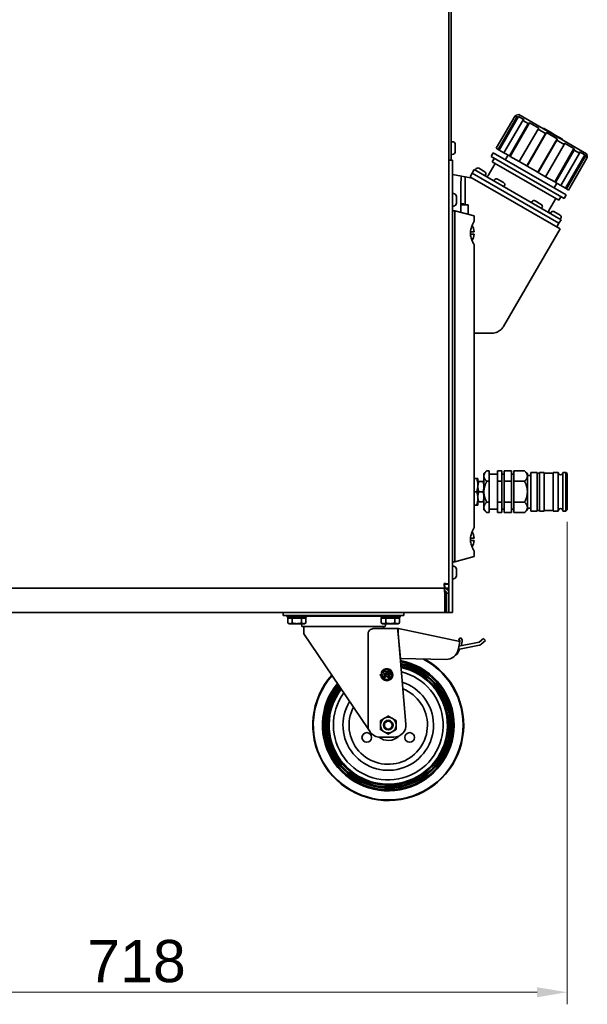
# Model space of a CAD drawing. Header units: millimetres. Extents: x 0 to 5940, y 0 to 4200.
# Tile 14 of 26: x 2911 to 3381, y 1986 to 2802. Entities that reach past the tile are written whole.
import ezdxf

# ---------------------------------------------------------------- set-up
doc = ezdxf.new("R2010")
doc.units = ezdxf.units.MM
doc.header["$LTSCALE"] = 10
doc.layers.add('Quote(ISO)', color=7, linetype='Continuous', lineweight=25, true_color=0x80ff00)
doc.layers.add('Spigoli visibili(ISO)', color=7, linetype='Continuous', lineweight=35)
doc.styles.add('Corrente-BSI', font='arial.ttf')
doc.dimstyles.new('DEFAULT-ISO', dxfattribs={"dimscale": 10, "dimtxt": 3.5, "dimasz": 2.5, "dimexe": 1, "dimexo": 1, "dimgap": 0.762, "dimtad": 1, "dimtoh": 1, "dimrnd": 1e-08, "dimtxsty": 'Corrente-BSI', "dimcen": 0.09, "dimdle": 10, "dimclrd": 7, "dimclre": 7, "dimclrt": 7, "dimazin": 2, "dimtfac": 0.571429, "dimtmove": 0, "dimatfit": 3, "dimfxl": 1, "dimtolj": 1, "dimlwd": 5, "dimlwe": 5, "dimarcsym": 0})

# ---------------------------------------------------------------- blocks, each defined once
blk = doc.blocks.new('*D14')
at = {"layer": 'Defpoints', "color": 0, "linetype": 'Continuous', "transparency": 16777216}
for p in [(3364.57, 2395.82), (2646.57, 2310.82), (3364.57, 1995.82)]:
    blk.add_point(p, dxfattribs=at)
at = {"layer": 'Quote(ISO)', "color": 7, "linetype": 'Continuous', "lineweight": 5, "transparency": 16777216}
for p, q in [((3364.57, 2385.82), (3364.57, 1985.82)), ((2646.57, 2300.82), (2646.57, 1985.82)), ((2671.57, 1995.82), (3339.57, 1995.82))]:
    blk.add_line(p, q, dxfattribs=at)
at = {"layer": 'Quote(ISO)', "color": 7, "linetype": 'Continuous', "transparency": 16777216}
for points in [[(2671.57, 1999.99), (2671.57, 1991.66), (2646.57, 1995.82)], [(3339.57, 1999.99), (3339.57, 1991.66), (3364.57, 1995.82)]]:
    blk.add_solid(points, dxfattribs=at)
at = {"layer": 'Quote(ISO)', "color": 7, "linetype": 'Continuous', "lineweight": 9, "transparency": 16777216, "insert": (2967.01, 2039.18), "char_height": 35, "attachment_point": 1, "style": 'Corrente-BSI'}
blk.add_mtext('\\A1;718', dxfattribs=at)

msp = doc.modelspace()

# ---------------------------------------------------------------- linework, layer by layer
at = {"layer": 'Spigoli visibili(ISO)'}
for p, q in [((3266.569, 3087.822), (3266.569, 2688.822)), ((3268.569, 2688.822), (3268.569, 3087.822)), ((3305.831, 2695.573), (3321.331, 2722.419)), ((3307.471, 2694.626), (3322.971, 2721.472)), ((3308.329, 2694.13), (3324.329, 2721.843)), ((3312.213, 2691.888), (3327.713, 2718.735)), ((3321.331, 2722.419), (3322.971, 2721.472)), ((3322.324, 2723.001), (3322.119, 2722.646)), ((3324.373, 2723.55), (3322.324, 2723.001)), ((3322.324, 2723.001), (3322.665, 2722.804)), ((3324.329, 2721.843), (3328.8, 2719.262)), ((3380.665, 2691.05), (3324.373, 2723.55)), ((3327.713, 2718.735), (3332.194, 2716.148)), ((3316.694, 2689.301), (3332.194, 2716.148)), ((3317.345, 2688.925), (3333.345, 2716.638)), ((3324.906, 2684.559), (3340.406, 2711.406)), ((3333.345, 2716.638), (3341.089, 2712.167)), ((3340.406, 2711.406), (3346.527, 2707.872)), ((3344.947, 2712.249), (3344.697, 2711.816)), ((3350.812, 2708.863), (3344.947, 2712.249)), ((3331.027, 2681.026), (3346.527, 2707.872)), ((3331.298, 2680.869), (3347.298, 2708.582)), ((3340.239, 2675.707), (3356.239, 2703.42)), ((3340.51, 2675.55), (3356.01, 2702.397)), ((3347.298, 2708.582), (3356.239, 2703.42)), ((3350.812, 2708.863), (3354.726, 2706.603)), ((3360.591, 2703.217), (3354.726, 2706.603)), ((3356.01, 2702.397), (3362.131, 2698.863)), ((3360.591, 2703.217), (3360.341, 2702.784)), ((3269.309, 2701.072), (3268.569, 2701.072)), ((3271.869, 2698.512), (3271.869, 2693.132)), ((3307.471, 2694.626), (3305.831, 2695.573)), ((3307.471, 2694.626), (3308.329, 2694.13)), ((3312.213, 2691.888), (3308.329, 2694.13)), ((3346.631, 2672.017), (3362.131, 2698.863)), ((3354.192, 2667.651), (3370.192, 2695.364)), ((3354.844, 2667.275), (3370.344, 2694.122)), ((3362.449, 2699.835), (3370.192, 2695.364)), ((3370.344, 2694.122), (3374.825, 2691.535)), ((3266.569, 2686.224), (3266.569, 2688.822)), ((3266.569, 2686.224), (3266.569, 2685.822)), ((3269.309, 2690.572), (3268.569, 2690.572)), ((3268.569, 2688.822), (3268.569, 2685.822)), ((3303.208, 2691.891), (3301.458, 2688.86)), ((3362.08, 2653.86), (3301.458, 2688.86)), ((3304.213, 2687.269), (3302.513, 2684.324)), ((3363.83, 2656.891), (3303.208, 2691.891)), ((3316.694, 2689.301), (3312.213, 2691.888)), ((3315.562, 2689.955), (3313.312, 2686.058)), ((3316.694, 2689.301), (3317.345, 2688.925)), ((3324.906, 2684.559), (3317.345, 2688.925)), ((3359.325, 2664.688), (3374.825, 2691.535)), ((3363.208, 2662.446), (3379.208, 2690.158)), ((3364.066, 2661.95), (3379.566, 2688.797)), ((3365.707, 2661.003), (3381.207, 2687.85)), ((3374.738, 2692.74), (3379.208, 2690.158)), ((3379.566, 2688.797), (3381.207, 2687.85)), ((3380.665, 2691.05), (3381.214, 2689.001)), ((3380.872, 2689.198), (3381.214, 2689.001)), ((3381.214, 2689.001), (3381.009, 2688.646)), ((3266.569, 2682.822), (3266.569, 2685.822)), ((3269.569, 2685.822), (3266.569, 2685.822)), ((3266.569, 2682.822), (3266.569, 2313.822)), ((3269.569, 2685.822), (3269.569, 2682.822)), ((3269.569, 2313.822), (3269.569, 2682.822)), ((3285.879, 2674.876), (3287.629, 2677.907)), ((3287.629, 2677.907), (3359.509, 2636.407)), ((3288.278, 2677.532), (3288.778, 2678.398)), ((3291.237, 2679.057), (3296.347, 2676.107)), ((3299.204, 2672.956), (3304.954, 2682.915)), ((3357.624, 2652.506), (3302.513, 2684.324)), ((3331.027, 2681.026), (3324.906, 2684.559)), ((3331.027, 2681.026), (3331.298, 2680.869)), ((3340.239, 2675.707), (3331.298, 2680.869)), ((3277.071, 2672.425), (3269.569, 2673.812)), ((3277.071, 2672.425), (3280.069, 2671.871)), ((3280.069, 2648.822), (3280.069, 2671.871)), ((3285.976, 2670.778), (3280.069, 2671.871)), ((3284.129, 2671.845), (3285.879, 2674.876)), ((3284.129, 2671.845), (3285.976, 2670.778)), ((3285.879, 2674.876), (3357.759, 2633.376)), ((3285.879, 2674.876), (3357.759, 2633.376)), ((3320.934, 2650.595), (3285.976, 2670.778)), ((3296.506, 2672.782), (3297.006, 2673.648)), ((3306.826, 2670.057), (3311.935, 2667.107)), ((3340.239, 2675.707), (3340.51, 2675.55)), ((3346.631, 2672.017), (3340.51, 2675.55)), ((3354.192, 2667.651), (3346.631, 2672.017)), ((3276.569, 2667.822), (3276.569, 2649.482)), ((3303.867, 2668.532), (3304.367, 2669.398)), ((3312.094, 2663.782), (3312.594, 2664.648)), ((3355.976, 2666.621), (3353.726, 2662.724)), ((3354.192, 2667.651), (3354.844, 2667.275)), ((3359.325, 2664.688), (3354.844, 2667.275)), ((3363.208, 2662.446), (3359.325, 2664.688)), ((3363.208, 2662.446), (3364.066, 2661.95)), ((3365.707, 2661.003), (3364.066, 2661.95)), ((3270.309, 2658.072), (3269.569, 2658.072)), ((3272.869, 2655.512), (3272.869, 2650.132)), ((3349.434, 2643.956), (3355.184, 2653.915)), ((3359.324, 2655.451), (3357.624, 2652.506)), ((3363.83, 2656.891), (3362.08, 2653.86)), ((3270.309, 2647.572), (3269.569, 2647.572)), ((3276.569, 2642.483), (3276.569, 2649.482)), ((3276.569, 2649.482), (3278.902, 2649.482)), ((3281.969, 2648.822), (3276.569, 2648.822)), ((3282.569, 2648.222), (3282.569, 2640.875)), ((3320.934, 2650.595), (3358.606, 2628.845)), ((3335.044, 2650.532), (3335.544, 2651.398)), ((3338.003, 2652.057), (3343.112, 2649.107)), ((3343.271, 2645.782), (3343.771, 2646.648)), ((3269.569, 2643.822), (3271.569, 2643.822)), ((3287.569, 2639.535), (3271.569, 2643.822)), ((3271.569, 2643.822), (3271.569, 2352.822)), ((3287.569, 2635.322), (3287.569, 2639.535)), ((3350.632, 2641.532), (3351.132, 2642.398)), ((3353.591, 2643.057), (3358.701, 2640.107)), ((3358.859, 2636.782), (3359.359, 2637.648)), ((3311.891, 2547.932), (3358.606, 2628.845)), ((3356.009, 2630.345), (3357.759, 2633.376)), ((3357.759, 2633.376), (3359.509, 2636.407)), ((3287.525, 2626.322), (3284.48, 2626.322)), ((3287.525, 2624.322), (3284.48, 2624.322)), ((3287.569, 2381.322), (3287.569, 2615.322)), ((3302.008, 2542.312), (3287.569, 2542.312)), ((3295.569, 2425.822), (3297.889, 2428.143)), ((3295.569, 2423.813), (3295.569, 2425.822)), ((3297.889, 2428.143), (3299.869, 2428.143)), ((3299.869, 2419.483), (3299.869, 2428.143)), ((3306.869, 2425.322), (3299.869, 2425.322)), ((3306.869, 2428.143), (3306.869, 2419.483)), ((3306.869, 2428.143), (3310.369, 2428.143)), ((3310.369, 2419.483), (3310.369, 2428.143)), ((3312.369, 2425.322), (3310.369, 2425.322)), ((3312.369, 2428.143), (3312.369, 2419.483)), ((3312.369, 2428.143), (3318.369, 2428.143)), ((3318.369, 2419.483), (3318.369, 2428.143)), ((3320.369, 2425.322), (3318.369, 2425.322)), ((3320.369, 2428.143), (3320.369, 2419.483)), ((3320.369, 2428.143), (3329.248, 2428.143)), ((3331.569, 2425.822), (3329.248, 2428.143)), ((3331.569, 2425.822), (3331.569, 2423.813)), ((3334.569, 2394.822), (3334.569, 2426.822)), ((3334.569, 2426.822), (3339.569, 2426.822)), ((3339.569, 2426.822), (3339.569, 2394.822)), ((3339.569, 2426.322), (3341.569, 2426.322)), ((3341.569, 2394.822), (3341.569, 2426.822)), ((3341.569, 2426.822), (3345.569, 2426.822)), ((3345.569, 2426.822), (3345.569, 2394.822)), ((3345.569, 2426.322), (3353.069, 2426.322)), ((3353.069, 2394.822), (3353.069, 2426.822)), ((3353.069, 2426.822), (3357.069, 2426.822)), ((3357.069, 2426.822), (3357.069, 2394.822)), ((3361.069, 2394.822), (3361.069, 2426.822)), ((3361.069, 2426.822), (3363.569, 2426.822)), ((3363.569, 2394.822), (3363.569, 2426.822)), ((3364.569, 2425.822), (3363.569, 2426.822)), ((3364.569, 2425.822), (3364.569, 2395.822)), ((3287.569, 2421.822), (3289.586, 2421.822)), ((3289.586, 2421.822), (3290.569, 2421.822)), ((3290.569, 2416.322), (3290.569, 2421.822)), ((3290.569, 2419.322), (3291.328, 2419.322)), ((3294.81, 2419.322), (3291.328, 2419.322)), ((3294.81, 2419.322), (3295.569, 2419.322)), ((3295.569, 2410.822), (3295.569, 2423.813)), ((3299.869, 2419.483), (3297.889, 2419.483)), ((3299.869, 2402.162), (3299.869, 2419.483)), ((3306.869, 2419.483), (3306.869, 2402.162)), ((3310.369, 2419.483), (3306.869, 2419.483)), ((3310.369, 2402.162), (3310.369, 2419.483)), ((3312.369, 2419.483), (3312.369, 2402.162)), ((3318.369, 2419.483), (3312.369, 2419.483)), ((3318.369, 2402.162), (3318.369, 2419.483)), ((3320.369, 2419.483), (3320.369, 2402.162)), ((3329.248, 2419.483), (3320.369, 2419.483)), ((3331.569, 2424.322), (3334.569, 2424.322)), ((3331.569, 2423.813), (3331.569, 2410.822)), ((3289.586, 2410.822), (3287.569, 2410.822)), ((3290.569, 2405.322), (3290.569, 2416.322)), ((3294.81, 2410.822), (3291.328, 2410.822)), ((3295.569, 2397.832), (3295.569, 2410.822)), ((3331.569, 2410.822), (3331.569, 2397.832)), ((3290.569, 2399.822), (3290.569, 2405.322)), ((3291.328, 2402.322), (3290.569, 2402.322)), ((3291.328, 2402.322), (3294.81, 2402.322)), ((3295.569, 2402.322), (3294.81, 2402.322)), ((3297.889, 2402.162), (3299.869, 2402.162)), ((3299.869, 2393.502), (3299.869, 2402.162)), ((3306.869, 2402.162), (3306.869, 2393.502)), ((3306.869, 2402.162), (3310.369, 2402.162)), ((3310.369, 2393.502), (3310.369, 2402.162)), ((3312.369, 2402.162), (3312.369, 2393.502)), ((3312.369, 2402.162), (3318.369, 2402.162)), ((3318.369, 2393.502), (3318.369, 2402.162)), ((3320.369, 2402.162), (3320.369, 2393.502)), ((3320.369, 2402.162), (3329.248, 2402.162)), ((3289.586, 2399.822), (3287.569, 2399.822)), ((3290.569, 2399.822), (3289.586, 2399.822)), ((3295.569, 2395.822), (3295.569, 2397.832)), ((3295.569, 2395.822), (3297.889, 2393.502)), ((3297.889, 2393.502), (3299.869, 2393.502)), ((3306.869, 2396.322), (3299.869, 2396.322)), ((3306.869, 2393.502), (3310.369, 2393.502)), ((3312.369, 2396.322), (3310.369, 2396.322)), ((3312.369, 2393.502), (3318.369, 2393.502)), ((3320.369, 2396.322), (3318.369, 2396.322)), ((3320.369, 2393.502), (3329.248, 2393.502)), ((3331.569, 2395.822), (3329.248, 2393.502)), ((3331.569, 2397.832), (3331.569, 2395.822)), ((3331.569, 2397.322), (3334.569, 2397.322)), ((3334.569, 2394.822), (3339.569, 2394.822)), ((3339.569, 2395.322), (3341.569, 2395.322)), ((3341.569, 2394.822), (3345.569, 2394.822)), ((3345.569, 2395.322), (3353.069, 2395.322)), ((3353.069, 2394.822), (3357.069, 2394.822)), ((3361.069, 2394.822), (3363.569, 2394.822)), ((3364.569, 2395.822), (3363.569, 2394.822)), ((3287.525, 2372.322), (3284.48, 2372.322)), ((3287.525, 2370.322), (3284.48, 2370.322)), ((3287.569, 2357.11), (3287.569, 2361.322)), ((3269.569, 2352.822), (3271.569, 2352.822)), ((3271.569, 2352.822), (3287.569, 2357.11)), ((3270.309, 2349.072), (3269.569, 2349.072)), ((3272.869, 2346.512), (3272.869, 2341.132)), ((3270.309, 2338.572), (3269.569, 2338.572)), ((2896.226, 2330.822), (3262.569, 2330.822)), ((3263.155, 2330.822), (2899.983, 2330.822)), ((3264.569, 2334.237), (3262.68, 2334.237)), ((3263.155, 2332.822), (3263.155, 2330.822)), ((3266.569, 2330.822), (3263.155, 2330.822)), ((3263.155, 2326.822), (3263.155, 2310.822)), ((3263.155, 2326.822), (3264.569, 2326.822)), ((3264.569, 2334.237), (3266.569, 2334.237)), ((3264.569, 2326.822), (3264.569, 2310.822)), ((3264.569, 2326.822), (3266.569, 2326.822)), ((3263.155, 2310.822), (2649.983, 2310.822)), ((3129.319, 2308.322), (3129.319, 2310.822)), ((3229.319, 2308.322), (3229.319, 2310.822)), ((3264.569, 2310.822), (3263.155, 2310.822)), ((3264.569, 2310.822), (3266.569, 2310.822)), ((3266.569, 2310.822), (3266.569, 2313.822)), ((3266.569, 2310.822), (3269.569, 2310.822)), ((3269.569, 2313.822), (3269.569, 2310.822)), ((3141.319, 2308.322), (3129.319, 2308.322)), ((3132.569, 2308.322), (3132.569, 2306.722)), ((3148.569, 2306.722), (3132.569, 2306.722)), ((3133.063, 2306.122), (3133.063, 2302.003)), ((3133.063, 2306.122), (3136.816, 2306.122)), ((3134.754, 2306.122), (3134.754, 2306.722)), ((3136.816, 2306.122), (3136.816, 2302.003)), ((3136.816, 2306.122), (3144.322, 2306.122)), ((3141.319, 2308.322), (3217.319, 2308.322)), ((3144.322, 2306.122), (3148.074, 2306.122)), ((3144.322, 2306.122), (3144.322, 2302.003)), ((3146.384, 2306.122), (3146.384, 2306.722)), ((3148.074, 2306.122), (3148.074, 2302.003)), ((3148.569, 2308.322), (3148.569, 2306.722)), ((3210.069, 2307.522), (3148.569, 2307.522)), ((3210.069, 2308.322), (3210.069, 2306.722)), ((3226.069, 2306.722), (3210.069, 2306.722)), ((3210.563, 2306.122), (3210.563, 2302.003)), ((3210.563, 2306.122), (3214.316, 2306.122)), ((3212.254, 2306.122), (3212.254, 2306.722)), ((3214.316, 2306.122), (3221.822, 2306.122)), ((3214.316, 2306.122), (3214.316, 2302.003)), ((3229.319, 2308.322), (3217.319, 2308.322)), ((3221.822, 2306.122), (3225.574, 2306.122)), ((3221.822, 2306.122), (3221.822, 2302.003)), ((3223.884, 2306.122), (3223.884, 2306.722)), ((3225.574, 2306.122), (3225.574, 2302.003)), ((3226.069, 2308.322), (3226.069, 2306.722)), ((3134.069, 2301.422), (3133.063, 2302.003)), ((3134.069, 2301.422), (3134.94, 2301.422)), ((3134.94, 2301.422), (3140.569, 2301.422)), ((3140.569, 2301.422), (3146.198, 2301.422)), ((3144.818, 2299.022), (3144.394, 2301.422)), ((3213.82, 2299.022), (3144.818, 2299.022)), ((3146.198, 2301.422), (3147.069, 2301.422)), ((3146.319, 2299.022), (3146.319, 2293.082)), ((3147.069, 2301.422), (3148.074, 2302.003)), ((3224.319, 2297.322), (3203.916, 2297.322)), ((3211.569, 2301.422), (3210.563, 2302.003)), ((3211.569, 2301.422), (3212.44, 2301.422)), ((3212.319, 2299.022), (3212.319, 2297.322)), ((3212.44, 2301.422), (3218.069, 2301.422)), ((3213.82, 2299.022), (3214.243, 2301.422)), ((3218.069, 2301.422), (3223.698, 2301.422)), ((3223.698, 2301.422), (3224.569, 2301.422)), ((3224.319, 2297.322), (3224.319, 2294.625)), ((3224.319, 2297.322), (3224.819, 2297.322)), ((3224.319, 2294.625), (3224.433, 2293.322)), ((3224.403, 2295.366), (3224.819, 2297.322)), ((3224.631, 2292.762), (3224.403, 2295.366)), ((3224.569, 2301.422), (3225.574, 2302.003)), ((3224.819, 2297.322), (3275.595, 2286.53)), ((3199.641, 2214.124), (3146.319, 2293.082)), ((3199.641, 2214.124), (3199.641, 2293.322)), ((3224.433, 2293.322), (3231.023, 2218.196)), ((3224.582, 2293.322), (3224.433, 2293.322)), ((3224.631, 2292.762), (3226.408, 2272.448)), ((3224.858, 2288.478), (3225.006, 2288.475)), ((3275.595, 2286.53), (3274.659, 2282.128)), ((3274.779, 2288.792), (3276.552, 2289.716)), ((3275.699, 2287.019), (3274.779, 2288.792)), ((3274.783, 2282.711), (3291.624, 2286.103)), ((3275.595, 2286.53), (3275.699, 2287.019)), ((3276.552, 2289.716), (3277.477, 2287.942)), ((3277.656, 2286.586), (3277.116, 2284.145)), ((3291.624, 2286.103), (3295.211, 2289.264)), ((3296.864, 2287.388), (3293.377, 2284.316)), ((3295.211, 2289.264), (3296.864, 2287.388)), ((3275.237, 2280.252), (3274.099, 2277.188)), ((3274.145, 2279.708), (3274.659, 2282.128)), ((3291.986, 2283.625), (3275.237, 2280.252)), ((3226.408, 2272.448), (3226.261, 2272.48)), ((3226.408, 2272.448), (3264.189, 2271.789)), ((3211.939, 2261.532), (3212.939, 2261.532)), ((3212.939, 2261.532), (3212.939, 2262.132)), ((3212.939, 2262.132), (3213.939, 2262.132)), ((3213.939, 2262.132), (3213.939, 2261.532)), ((3213.939, 2261.532), (3216.739, 2261.532)), ((3209.46, 2258.712), (3210.639, 2259.932)), ((3210.156, 2258.724), (3209.46, 2258.712)), ((3212.939, 2260.532), (3210.339, 2260.532)), ((3210.639, 2259.932), (3211.86, 2258.753)), ((3211.86, 2258.753), (3211.158, 2258.741)), ((3212.939, 2256.932), (3212.939, 2260.532)), ((3213.939, 2256.932), (3212.939, 2256.932)), ((3216.739, 2260.532), (3213.939, 2260.532)), ((3213.939, 2260.532), (3213.939, 2256.932)), ((3214.339, 2258.332), (3214.339, 2259.532)), ((3214.339, 2259.532), (3216.739, 2259.532)), ((3216.339, 2256.932), (3214.339, 2258.332)), ((3216.739, 2258.532), (3215.797, 2258.532)), ((3215.797, 2258.532), (3218.083, 2256.932)), ((3218.083, 2256.932), (3216.339, 2256.932)), ((3201.261, 2211.726), (3199.641, 2214.124)), ((3221.061, 2207.322), (3209.548, 2207.322))]:
    msp.add_line(p, q, dxfattribs=at)
for centre, radius in [((3216.319, 2217.322), 4), ((3216.319, 2217.322), 3.233), ((3198.565, 2207.072), 4), ((3234.072, 2207.072), 4)]:
    msp.add_circle(centre, radius, dxfattribs=at)
for centre, radius, start, end in [((3269.309, 2698.512), 2.56, 0, 90), ((3269.309, 2693.132), 2.56, 270, 0), ((3290.337, 2677.498), 1.8, 60, 150), ((3295.447, 2674.548), 1.8, 330, 60), ((3297.905, 2673.706), 1.5, 240, 330), ((3305.926, 2668.498), 1.8, 60, 150), ((3311.035, 2665.548), 1.8, 330, 60), ((3270.309, 2655.512), 2.56, 0, 90), ((3270.309, 2650.132), 2.56, 270, 0), ((3281.969, 2648.222), 0.6, 0, 90), ((3337.103, 2650.498), 1.8, 60, 150), ((3342.212, 2647.548), 1.8, 330, 60), ((3350.733, 2643.206), 1.5, 150, 240), ((3352.691, 2641.498), 1.8, 60, 150), ((3357.801, 2638.548), 1.8, 330, 60), ((3276.044, 2625.322), 11.525, 4.977694, 32.769136), ((3276.044, 2625.322), 11.525, 327.230864, 355.022306), ((3359.069, 2426.822), 2, 180, 0), ((3359.069, 2394.822), 2, 0, 180), ((3276.044, 2371.322), 11.525, 4.977694, 32.769136), ((3276.044, 2371.322), 11.525, 327.230864, 355.022306), ((3270.309, 2346.512), 2.56, 0, 90), ((3270.309, 2341.132), 2.56, 270, 0), ((3275.703, 2287.018), 2, 347.526054, 27.526054), ((3264.363, 2281.787), 10, 269, 348), ((3275.163, 2284.577), 2, 310.068879, 347.526054), ((3291.394, 2286.566), 3, 281.387662, 311.387662), ((3216.319, 2217.322), 62.5, 138.496525, 61.214525), ((3216.319, 2217.322), 62.343, 138.533828, 61.490209), ((3216.319, 2217.322), 62.098, 138.592243, 61.92702), ((3216.319, 2217.322), 54.5, 140.67724, 79.338724), ((3216.319, 2217.322), 53.527, 140.988794, 79.046339), ((3272.036, 2277.954), 2.2, 278.341552, 339.626787), ((3216.319, 2217.322), 52.231, 141.422934, 78.639008), ((3216.319, 2217.322), 51.258, 141.763813, 78.319261), ((3216.319, 2217.322), 49.962, 142.239855, 77.872852), ((3216.319, 2217.322), 48.989, 142.614488, 77.521642), ((3216.319, 2217.322), 45.475, 144.109364, 76.121189), ((3215.139, 2259.132), 5, 184.68765, 163.739795), ((3215.139, 2259.132), 4, 185.611357, 143.130102), ((3216.739, 2260.032), 1.5, 270, 90), ((3216.739, 2260.032), 0.5, 270, 90), ((3216.319, 2217.322), 37.5, 148.633088, 71.893922), ((3216.319, 2217.322), 32.5, 152.739822, 68.073483), ((3216.319, 2217.322), 6.5, 120, 180), ((3216.319, 2217.322), 6.5, 60, 120), ((3216.319, 2217.322), 6.5, 0, 60), ((3216.319, 2217.322), 6.5, 180, 240), ((3216.319, 2217.322), 6.5, 300, 0), ((3221.061, 2217.322), 10, 270, 5.012871), ((3209.548, 2217.322), 10, 214.032229, 270), ((3216.319, 2217.322), 12.7, 231.4681, 314.06991), ((3216.319, 2217.322), 6.5, 240, 300)]:
    msp.add_arc(centre, radius, start, end, dxfattribs=at)
for centre, major_axis, start_param, end_param in [((3277.969, 2667.822), (0, -6), 3.8380546, 4.712389), ((3278.319, 2643.482), (0, -6.5), 2.5349005, 2.7468015)]:
    msp.add_ellipse(centre, major_axis=major_axis, ratio=0.2333333, start_param=start_param, end_param=end_param, dxfattribs=at)
for points in [[(3321.331, 2722.419), (3321.776, 2722.548), (3322.221, 2722.676), (3322.665, 2722.804)], [(3324.329, 2721.843), (3323.876, 2721.72), (3323.424, 2721.596), (3322.971, 2721.472)], [(3327.713, 2718.735), (3328.075, 2718.911), (3328.437, 2719.086), (3328.8, 2719.262)], [(3333.345, 2716.638), (3332.961, 2716.474), (3332.578, 2716.311), (3332.194, 2716.148)], [(3340.406, 2711.406), (3340.634, 2711.66), (3340.861, 2711.913), (3341.089, 2712.167)], [(3347.298, 2708.582), (3347.041, 2708.345), (3346.784, 2708.109), (3346.527, 2707.872)], [(3356.01, 2702.397), (3356.087, 2702.738), (3356.163, 2703.079), (3356.239, 2703.42)], [(3362.449, 2699.835), (3362.343, 2699.511), (3362.237, 2699.187), (3362.131, 2698.863)], [(3370.344, 2694.122), (3370.294, 2694.536), (3370.243, 2694.95), (3370.192, 2695.364)], [(3374.738, 2692.74), (3374.767, 2692.338), (3374.796, 2691.936), (3374.825, 2691.535)], [(3379.566, 2688.797), (3379.447, 2689.251), (3379.328, 2689.705), (3379.208, 2690.158)], [(3380.872, 2689.198), (3380.984, 2688.749), (3381.095, 2688.299), (3381.207, 2687.85)]]:
    msp.add_open_spline(points, degree=3, dxfattribs=at)
for points, knots in [([(3287.569, 2635.322), (3287.569, 2635.322), (3287.415, 2635.059), (3286.86, 2634.028), (3286.465, 2633.263), (3285.699, 2631.52), (3285.272, 2630.416), (3284.796, 2628.579), (3284.666, 2627.936), (3284.49, 2626.631), (3284.446, 2625.969), (3284.446, 2624.675), (3284.49, 2624.014), (3284.666, 2622.709), (3284.796, 2622.066), (3285.272, 2620.228), (3285.699, 2619.125), (3286.465, 2617.382), (3286.86, 2616.616), (3287.415, 2615.586), (3287.569, 2615.322), (3287.569, 2615.322)], [1.5486089, 1.5486089, 1.5486089, 1.5486089, 1.934792, 1.934792, 2.3209751, 2.3209751, 2.7090965, 2.7090965, 2.9031572, 2.9031572, 3.0972179, 3.0972179, 3.2912786, 3.2912786, 3.4853393, 3.4853393, 3.8734607, 3.8734607, 4.2596437, 4.2596437, 4.6458268, 4.6458268, 4.6458268, 4.6458268]), ([(3311.891, 2547.932), (3311.891, 2547.932), (3311.881, 2547.915), (3311.856, 2547.874), (3311.842, 2547.85), (3311.795, 2547.774), (3311.762, 2547.72), (3311.657, 2547.555), (3311.583, 2547.442), (3311.353, 2547.104), (3311.185, 2546.875), (3310.65, 2546.203), (3310.238, 2545.757), (3308.888, 2544.517), (3307.78, 2543.776), (3305.32, 2542.718), (3303.929, 2542.375), (3302.288, 2542.315), (3302.148, 2542.312), (3302.008, 2542.312)], [-5.5405021, -5.5405021, -5.5405021, -5.5405021, -5.5144384, -5.5144384, -5.4883746, -5.4883746, -5.4362471, -5.4362471, -5.3319921, -5.3319921, -5.1234821, -5.1234821, -4.7064621, -4.7064621, -3.8724221, -3.8724221, -3.0383821, -3.0383821, -2.9614691, -2.9614691, -2.9614691, -2.9614691]), ([(3287.569, 2381.322), (3287.569, 2381.322), (3287.415, 2381.059), (3286.86, 2380.028), (3286.465, 2379.263), (3285.699, 2377.52), (3285.272, 2376.416), (3284.796, 2374.579), (3284.666, 2373.936), (3284.49, 2372.631), (3284.446, 2371.969), (3284.446, 2370.675), (3284.49, 2370.014), (3284.666, 2368.709), (3284.796, 2368.066), (3285.272, 2366.228), (3285.699, 2365.125), (3286.465, 2363.382), (3286.86, 2362.616), (3287.415, 2361.586), (3287.569, 2361.322), (3287.569, 2361.322)], [7.7430447, 7.7430447, 7.7430447, 7.7430447, 8.1292278, 8.1292278, 8.5154108, 8.5154108, 8.9035322, 8.9035322, 9.0975929, 9.0975929, 9.2916536, 9.2916536, 9.4857143, 9.4857143, 9.679775, 9.679775, 10.0678964, 10.0678964, 10.4540795, 10.4540795, 10.8402626, 10.8402626, 10.8402626, 10.8402626]), ([(3262.569, 2334.822), (3262.688, 2333.549), (3262.806, 2332.292), (3262.925, 2331.557), (3263.002, 2331.083), (3263.078, 2330.822), (3263.155, 2330.822)], [0, 0, 0, 0, 0.9551001, 0.9551001, 0.9551001, 1.5707963, 1.5707963, 1.5707963, 1.5707963]), ([(3262.569, 2334.822), (3262.71, 2334.065), (3262.851, 2333.328), (3262.992, 2333.009), (3263.046, 2332.886), (3263.101, 2332.822), (3263.155, 2332.822)], [0, 0, 0, 0, 1.1358119, 1.1358119, 1.1358119, 1.5707963, 1.5707963, 1.5707963, 1.5707963]), ([(3266.569, 2334.237), (3266.569, 2334.355), (3265.919, 2334.474), (3264.879, 2334.593), (3264.209, 2334.669), (3263.39, 2334.746), (3262.569, 2334.822)], [0, 0, 0, 0, 0.9551001, 0.9551001, 0.9551001, 1.5707963, 1.5707963, 1.5707963, 1.5707963]), ([(3262.569, 2334.822), (3263.326, 2334.681), (3264.063, 2334.54), (3264.383, 2334.399), (3264.505, 2334.345), (3264.569, 2334.291), (3264.569, 2334.237)], [0, 0, 0, 0, 1.1358119, 1.1358119, 1.1358119, 1.5707963, 1.5707963, 1.5707963, 1.5707963]), ([(3266.569, 2326.822), (3266.569, 2328.096), (3265.919, 2329.352), (3264.879, 2330.088), (3264.209, 2330.562), (3263.39, 2330.822), (3262.569, 2330.822)], [0, 0, 0, 0, 0.9551001, 0.9551001, 0.9551001, 1.5707963, 1.5707963, 1.5707963, 1.5707963]), ([(3262.569, 2330.822), (3262.688, 2330.822), (3262.806, 2330.172), (3262.925, 2329.132), (3263.002, 2328.462), (3263.078, 2327.643), (3263.155, 2326.822)], [0, 0, 0, 0, 0.9551001, 0.9551001, 0.9551001, 1.5707963, 1.5707963, 1.5707963, 1.5707963]), ([(3262.962, 2328.781), (3263.571, 2328.651), (3264.119, 2328.232), (3264.383, 2327.665), (3264.505, 2327.402), (3264.569, 2327.112), (3264.569, 2326.822)], [0.1986775, 0.1986775, 0.1986775, 0.1986775, 1.1358119, 1.1358119, 1.1358119, 1.5707963, 1.5707963, 1.5707963, 1.5707963]), ([(3199.641, 2293.322), (3199.641, 2293.577), (3199.673, 2293.832), (3199.794, 2294.326), (3199.883, 2294.565), (3200.214, 2295.24), (3200.52, 2295.631), (3201.273, 2296.379), (3201.802, 2296.733), (3202.879, 2297.205), (3203.426, 2297.322), (3203.916, 2297.322)], [0, 0, 0, 0, 0.07632312, 0.07632312, 0.15264624, 0.15264624, 0.30529248, 0.30529248, 0.5255328, 0.5255328, 0.74577312, 0.74577312, 0.74577312, 0.74577312])]:
    msp.add_open_spline(points, degree=3, knots=knots, dxfattribs=at)
for points, weights in [([(3295.569, 2423.813), (3295.569, 2425.822), (3297.889, 2428.143)], [1, 1.13404643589, 1.1937262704]), ([(3329.248, 2428.143), (3331.569, 2425.822), (3331.569, 2423.813)], [1.1937262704, 1.13404643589, 1]), ([(3290.569, 2416.322), (3290.569, 2418.875), (3289.586, 2421.822)], [1.51174228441, 1.51174228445, 1.40320407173]), ([(3291.328, 2419.322), (3290.569, 2417.045), (3290.569, 2415.072)], [1.4956250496, 1.61131204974, 1.61131204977]), ([(3295.569, 2415.072), (3295.569, 2417.045), (3294.81, 2419.322)], [1.61131204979, 1.61131204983, 1.49562504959]), ([(3297.889, 2419.483), (3295.569, 2421.803), (3295.569, 2423.813)], [1.1937262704, 1.13404643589, 1]), ([(3295.569, 2410.822), (3295.569, 2414.842), (3297.889, 2419.483)], [1, 1.13404643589, 1.1937262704]), ([(3331.569, 2423.813), (3331.569, 2421.803), (3329.248, 2419.483)], [1, 1.13404643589, 1.1937262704]), ([(3329.248, 2419.483), (3331.569, 2414.842), (3331.569, 2410.822)], [1.1937262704, 1.13404643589, 1]), ([(3289.586, 2410.822), (3290.569, 2413.77), (3290.569, 2416.322)], [1.40320407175, 1.51174228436, 1.51174228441]), ([(3290.569, 2405.322), (3290.569, 2407.875), (3289.586, 2410.822)], [1.51174228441, 1.51174228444, 1.40320407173]), ([(3290.569, 2415.072), (3290.569, 2413.1), (3291.328, 2410.822)], [1.61131204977, 1.6113120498, 1.49562504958]), ([(3291.328, 2410.822), (3290.569, 2408.545), (3290.569, 2406.572)], [1.4956250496, 1.61131204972, 1.61131204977]), ([(3294.81, 2410.822), (3295.569, 2413.1), (3295.569, 2415.072)], [1.4956250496, 1.61131204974, 1.61131204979]), ([(3295.569, 2406.572), (3295.569, 2408.545), (3294.81, 2410.822)], [1.61131204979, 1.61131204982, 1.49562504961]), ([(3297.889, 2402.162), (3295.569, 2406.803), (3295.569, 2410.822)], [1.1937262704, 1.13404643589, 1]), ([(3331.569, 2410.822), (3331.569, 2406.803), (3329.248, 2402.162)], [1, 1.13404643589, 1.1937262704]), ([(3289.586, 2399.822), (3290.569, 2402.77), (3290.569, 2405.322)], [1.40320407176, 1.51174228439, 1.51174228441]), ([(3290.569, 2406.572), (3290.569, 2404.6), (3291.328, 2402.322)], [1.61131204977, 1.61131204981, 1.49562504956]), ([(3294.81, 2402.322), (3295.569, 2404.6), (3295.569, 2406.572)], [1.49562504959, 1.61131204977, 1.61131204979]), ([(3295.569, 2397.832), (3295.569, 2399.842), (3297.889, 2402.162)], [1, 1.13404643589, 1.1937262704]), ([(3329.248, 2402.162), (3331.569, 2399.842), (3331.569, 2397.832)], [1.1937262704, 1.13404643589, 1]), ([(3297.889, 2393.502), (3295.569, 2395.822), (3295.569, 2397.832)], [1.1937262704, 1.13404643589, 1]), ([(3331.569, 2397.832), (3331.569, 2395.822), (3329.248, 2393.502)], [1, 1.13404643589, 1.1937262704]), ([(3133.063, 2302.003), (3134.069, 2301.422), (3134.94, 2301.422)], [1, 1.0379548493, 1]), ([(3134.94, 2301.422), (3135.81, 2301.422), (3136.816, 2302.003)], [1, 1.0379548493, 1]), ([(3136.816, 2302.003), (3138.827, 2301.422), (3140.569, 2301.422)], [1, 1.0379548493, 1]), ([(3140.569, 2301.422), (3142.31, 2301.422), (3144.322, 2302.003)], [1, 1.0379548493, 1]), ([(3144.322, 2302.003), (3145.327, 2301.422), (3146.198, 2301.422)], [1, 1.0379548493, 1]), ([(3146.198, 2301.422), (3147.069, 2301.422), (3148.074, 2302.003)], [1, 1.0379548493, 1]), ([(3210.563, 2302.003), (3211.569, 2301.422), (3212.44, 2301.422)], [1, 1.0379548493, 1]), ([(3212.44, 2301.422), (3213.31, 2301.422), (3214.316, 2302.003)], [1, 1.0379548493, 1]), ([(3214.316, 2302.003), (3216.327, 2301.422), (3218.069, 2301.422)], [1, 1.0379548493, 1]), ([(3218.069, 2301.422), (3219.81, 2301.422), (3221.822, 2302.003)], [1, 1.0379548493, 1]), ([(3221.822, 2302.003), (3222.827, 2301.422), (3223.698, 2301.422)], [1, 1.0379548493, 1]), ([(3223.698, 2301.422), (3224.569, 2301.422), (3225.574, 2302.003)], [1, 1.0379548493, 1]), ([(3213.069, 2222.952), (3211.56, 2222.081), (3209.819, 2221.075)], [3.29664665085, 3.29664665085, 3.05995807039]), ([(3209.819, 2221.075), (3209.819, 2219.064), (3209.819, 2217.322)], [3.05995807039, 3.29664665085, 3.29664665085]), ([(3216.319, 2224.828), (3214.577, 2223.822), (3213.069, 2222.952)], [3.05995807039, 3.29664665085, 3.29664665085]), ([(3219.569, 2222.952), (3218.06, 2223.822), (3216.319, 2224.828)], [3.29664665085, 3.29664665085, 3.05995807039]), ([(3222.819, 2221.075), (3221.077, 2222.081), (3219.569, 2222.952)], [3.05995807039, 3.29664665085, 3.29664665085]), ([(3222.819, 2221.075), (3222.819, 2219.064), (3222.819, 2217.322)], [3.05995807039, 3.29664665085, 3.29664665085]), ([(3209.819, 2217.322), (3209.819, 2215.581), (3209.819, 2213.57)], [3.29664665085, 3.29664665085, 3.05995807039]), ([(3209.819, 2213.57), (3211.56, 2212.564), (3213.069, 2211.693)], [3.05995807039, 3.29664665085, 3.29664665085]), ([(3219.569, 2211.693), (3221.077, 2212.564), (3222.819, 2213.57)], [3.29664665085, 3.29664665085, 3.05995807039]), ([(3222.819, 2217.322), (3222.819, 2215.581), (3222.819, 2213.57)], [3.29664665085, 3.29664665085, 3.05995807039]), ([(3213.069, 2211.693), (3214.577, 2210.822), (3216.319, 2209.817)], [3.29664665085, 3.29664665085, 3.05995807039]), ([(3216.319, 2209.817), (3218.06, 2210.822), (3219.569, 2211.693)], [3.05995807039, 3.29664665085, 3.29664665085])]:
    msp.add_rational_spline(points, weights, degree=2, dxfattribs=at)

# ---------------------------------------------------------------- dimensions: what is measured, and where the dimension line sits
at = {"layer": 'Quote(ISO)', "color": 7, "linetype": 'Continuous', "lineweight": 9}
dim = msp.add_linear_dim(base=(3364.569, 1995.822), p1=(2646.569, 2310.822), p2=(3364.569, 2395.822), angle=180, dimstyle='DEFAULT-ISO', override={"dimgap": 0.762, "dimtoh": 0, "dimdec": 2, "dimtol": 0, "dimlim": 0, "dimtp": 0, "dimtm": 0, "dimtdec": 2, "dimtofl": 0, "dimatfit": 1}, dxfattribs=at)
dim.commit()
dim.dimension.update_dxf_attribs({"geometry": '*D14', "text_midpoint": (3005.569, 1995.822), "dimtype": 160})

doc.saveas('drawing.dxf')
